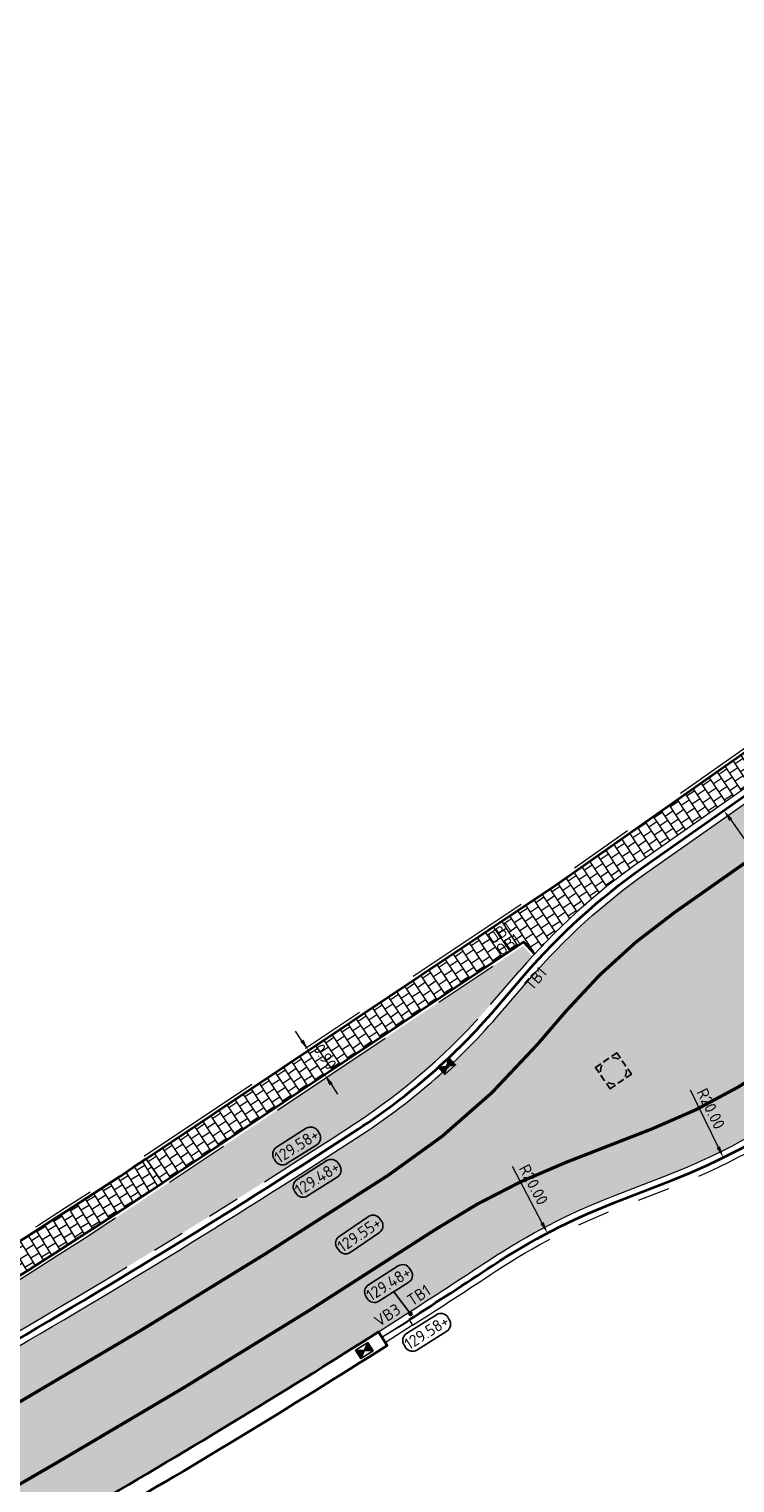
# Model space of a CAD drawing. Header units: metres. Extents: x 191748 to 192615, y 309710 to 310028.
# Tile 62 of 76: x 192209 to 192231, y 309829 to 309874. Entities that reach past the tile are written whole.
import ezdxf
from ezdxf.enums import TextEntityAlignment as Align

# ---------------------------------------------------------------- set-up
doc = ezdxf.new("R2010")
doc.units = ezdxf.units.M
for name, pattern in [('VH-OPSLUITBAND-SO', [10, 4, -2, 2, -2]), ('VH-OPSLUITBAND_100X200', [16, 8, -2, 4, -2]), ('VH-TROTTOIRBAND_180-200', [20, 10, -2, 2, -2, 2, -2]), ('VW-1-1_STREEP', [2, 1, -1]), ('VW-11_STREEP', [2, 1, -1])]:
    doc.linetypes.add(name, pattern=pattern)
for name, color, linetype, lineweight in [('N-WE-GR-GRAS-A', 62, 'Continuous', 9), ('N-WE-RI-HWA_KOLK_NORMALE STRAATKOLK-S-200', 84, 'Continuous', 25), ('N-WE-RI-OVERIG_RIOOLPUT-OPHOOGTEBRENGEN-S-200', 7, 'Continuous', 25), ('N-WE-VH-GOOT-G', 170, 'Continuous', 35), ('N-WE-VH-KANTLAAG 2 STREKS-G', 170, 'Continuous', 18), ('N-WE-VH-KANTOPSLUITING_OPSLUITBAND_80X200 VOORKANT-G', 1, 'Continuous', 35), ('N-WE-VH-KANTOPSLUITING_OPSLUITBAND_80X200-G', 5, 'VH-OPSLUITBAND-SO', 18), ('N-WE-VH-KANTOPSLUITING_TEKST-T', 7, 'VH-OPSLUITBAND_100X200', 35), ('N-WE-VH-KANTOPSLUITING_TROTTOIRBAND_RWS VOORKANT-G', 2, 'Continuous', 35), ('N-WE-VH-KANTOPSLUITING_TROTTOIRBAND_RWS-G', 6, 'VH-TROTTOIRBAND_180-200', 18), ('N-WE-VH-KANTOPSLUITING_TROTTOIRBAND_RWS_EINDVERLOOPBAND-S', 6, 'Continuous', 25), ('N-WE-VH-TEGEL-A', 252, 'Continuous', 9), ('N-WE-VH-VERHARDING_ASFALT-A', 253, 'Continuous', 9), ('X-XX-AL-HOOGTELABEL-S', 7, 'Continuous', 25), ('X-XX-AL-MAATVOERING-M', 6, 'Continuous', 18)]:
    doc.layers.add(name, color=color, linetype=linetype, lineweight=lineweight)
doc.layers.add('N-WE-VH-GESLOTENVERHARDING_ASFALT_COATING_ROOD-A', color=7, linetype='Continuous', lineweight=9, true_color=0xf2beba)
doc.layers.add('N-WE-VW-MARKERING_LANGS_STREEP_11-G', color=7, linetype='VW-11_STREEP', lineweight=13, true_color=0xf7f7f7)
doc.styles.add('NLCS-ISO', font='NLCS-ISO.ttf')
doc.styles.add('NLCS-ISO-M200-T18', font='NLCS-ISO.ttf', dxfattribs={"height": 0.36})
doc.dimstyles.new('NLCS-M200-T18-PIJL_L2_H2', dxfattribs={"dimscale": 0.2, "dimtxt": 2.5, "dimasz": 1.8, "dimexe": 2, "dimexo": 2, "dimgap": 0.7, "dimtad": 1, "dimzin": 0, "dimdsep": 46, "dimtxsty": 'NLCS-ISO-M200-T18', "dimcen": 0, "dimdle": 2, "dimclrd": 256, "dimclre": 256, "dimclrt": 7, "dimazin": 0, "dimtfac": 1, "dimtdec": 3, "dimtofl": 0, "dimtmove": 0, "dimatfit": 3, "dimfxl": 2, "dimfxlon": 1, "dimtfillclr": 256, "dimtolj": 1, "dimtzin": 0, "dimlwd": -1, "dimlwe": -1, "dimarcsym": 0})

# ---------------------------------------------------------------- blocks, each defined once
blk = doc.blocks.new('SAL-HOOGTE-WEGPEIL-200-SO')
for p, q in [((-0.8000000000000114, -0.04250000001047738), (-0.8000000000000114, 0.04250000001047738)), ((-0.5450000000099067, 0.3024999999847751), (0.5450000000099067, 0.3024999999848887)), ((0.8000000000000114, 0.04749999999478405), (0.8000000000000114, -0.04250000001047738)), ((0.5449999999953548, -0.297500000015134), (-0.5449999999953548, -0.297500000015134))]:
    blk.add_line(p, q)
for centre, radius, start, end in [((-0.5450000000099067, 0.04749999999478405), 0.2549999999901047, 90.00000000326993, 180.0000000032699), ((0.5450000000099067, 0.04749999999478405), 0.2549999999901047, 359.9999999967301, 89.99999999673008), ((-0.5449999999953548, -0.04250000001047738), 0.2550000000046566, 180, 270), ((0.5449999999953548, -0.04250000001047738), 0.2550000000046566, 270, 0)]:
    blk.add_arc(centre, radius, start, end)
at = {"style": 'NLCS-ISO'}
blk.add_attdef('HOOGTE', text='', height=0.36, dxfattribs=at).set_placement((0, 0.002499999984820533), align=Align.MIDDLE_CENTER)
blk = doc.blocks.new('TEKST OB')
at = {"layer": 'N-WE-VH-KANTOPSLUITING_TEKST-T', "style": 'NLCS-ISO'}
blk.add_attdef('TEKST_OPSLUITBANDEN', text='', height=0.36, rotation=0.340705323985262, dxfattribs=at).set_placement((0, 0), align=Align.BOTTOM_CENTER)
blk = doc.blocks.new('TEKST TB')
at = {"layer": 'N-WE-VH-KANTOPSLUITING_TEKST-T', "style": 'NLCS-ISO'}
blk.add_attdef('TEKST_TROTTOIRBANDEN', text='', height=0.36, rotation=0.340705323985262, dxfattribs=at).set_placement((0, 0), align=Align.BOTTOM_CENTER)
blk = doc.blocks.new('TEKST VB')
at = {"layer": 'N-WE-VH-KANTOPSLUITING_TEKST-T', "style": 'NLCS-ISO'}
blk.add_attdef('TEKST_VERLOOPBANDEN', text='', height=0.36, rotation=0.340705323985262, dxfattribs=at).set_placement((0, 0), align=Align.BOTTOM_CENTER)
blk = doc.blocks.new('SVH-TROTTOIRBAND EINDVERLOOPBAND_180 200X250_200X120_RECHTS_L1000_HD-MM')
at = {"linetype": 'Continuous', "lineweight": 0}
for p in [(0, 20), (900, 0)]:
    blk.add_line(p, (100, 20), dxfattribs=at)
blk.add_lwpolyline([(1000, 0), (0, 0), (0, 200), (1000, 200)], close=True, dxfattribs=at)
blk = doc.blocks.new('SRI-KOLK_STRAAT-SO')
h = blk.add_hatch(color=256)
h.dxf.hatch_style = 1
h.paths.add_polyline_path([(-1.125, 1.5), (-1.125, -1.110223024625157e-16), (1.110223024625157e-16, 0.7499999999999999)])
h.paths.add_polyline_path([(1.125, 1.5), (1.110223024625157e-16, 0.7499999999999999), (1.125, -1.110223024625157e-16)])
for p, q in [((-1.125, 0), (1.125, 1.5)), ((1.125, 0), (-1.125, 1.5))]:
    blk.add_line(p, q)
blk.add_lwpolyline([(-1.125, 0), (1.125, 0), (1.125, 1.5), (-1.125, 1.5)], close=True)
blk = doc.blocks.new('SRI-PUT_OPHOOGTEBRENGEN-SO')
for p, q in [((-2, -0.4999999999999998), (-2, 0.5)), ((-0.5, 2), (0.5, 2)), ((2, -0.4999999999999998), (2, 0.5000000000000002)), ((-0.5, -2), (0.5, -2))]:
    blk.add_line(p, q)
for points in [[(-1, 2), (-2, 2), (-2, 0.9999999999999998)], [(1, 2), (2, 2), (2, 0.9999999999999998)], [(-1, -2), (-2, -2), (-2, -0.9999999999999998)], [(1, -2), (2, -2), (2, -0.9999999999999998)]]:
    blk.add_lwpolyline(points)
for start, end in [(165.5224878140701, 194.4775121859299), (120, 150), (75.52248781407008, 104.4775121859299), (30, 59.99999999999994), (345.5224878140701, 14.47751218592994), (209.9999999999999, 239.9999999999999), (255.52248781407, 284.4775121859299), (300.0000000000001, 330.0000000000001)]:
    blk.add_arc((0, 0), 2, start, end)
blk = doc.blocks.new('*D150')
at = {"layer": 'defpoints', "color": 0, "transparency": 16777216}
for p in [(192217.6511489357, 309842.1335427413), (192218.1510616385, 309841.3851529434), (192218.1829912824, 309841.406481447)]:
    blk.add_point(p, dxfattribs=at)
at = {"layer": 'X-XX-AL-MAATVOERING-M', "transparency": 16777216}
for p, q in [((192217.4831134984, 309842.4542271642), (192217.2831484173, 309842.7535830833)), ((192217.6830785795, 309842.154871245), (192218.0156962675, 309842.3770546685)), ((192218.1829912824, 309841.406481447), (192218.5156089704, 309841.6286648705)), ((192218.3829563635, 309841.1071255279), (192218.5829214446, 309840.8077696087))]:
    blk.add_line(p, q, dxfattribs=at)
for points in [[(192217.5330061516, 309842.4875546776), (192217.4332208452, 309842.4208996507), (192217.6830785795, 309842.154871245)], [(192218.4328490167, 309841.1404530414), (192218.3330637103, 309841.0737980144), (192218.1829912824, 309841.406481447)]]:
    blk.add_solid(points, dxfattribs=at)
at = {"layer": 'X-XX-AL-MAATVOERING-M', "color": 7, "transparency": 16777216, "insert": (192218.1991290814, 309841.9584230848), "char_height": 0.36, "attachment_point": 5, "rotation": 303.74230497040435, "style": 'NLCS-ISO-M200-T18'}
blk.add_mtext('\\A1;0.90', dxfattribs=at)
blk = doc.blocks.new('*D168')
at = {"layer": 'defpoints', "color": 0, "transparency": 16777216}
for p in [(192228.4265712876, 309860.3247079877), (192235.7797148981, 309853.547446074)]:
    blk.add_point(p, dxfattribs=at)
at = {"layer": 'X-XX-AL-MAATVOERING-M', "transparency": 16777216}
blk.add_line((192233.8251030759, 309855.3489770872), (192235.5150017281, 309853.7914275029), dxfattribs=at)
blk.add_solid([(192235.5556652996, 309853.8355463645), (192235.4743381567, 309853.7473086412), (192235.7797148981, 309853.547446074)], dxfattribs=at)
at = {"layer": 'X-XX-AL-MAATVOERING-M', "color": 7, "transparency": 16777216, "insert": (192234.608167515, 309855.0624285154), "char_height": 0.36, "attachment_point": 5, "rotation": 317.333785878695, "style": 'NLCS-ISO-M200-T18'}
blk.add_mtext('\\A1;R10.00', dxfattribs=at)
blk = doc.blocks.new('*D169')
at = {"layer": 'defpoints', "color": 0, "transparency": 16777216}
for p in [(192225.0636359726, 309836.5115486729), (192234.3842292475, 309818.816166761)]:
    blk.add_point(p, dxfattribs=at)
at = {"layer": 'X-XX-AL-MAATVOERING-M', "transparency": 16777216}
blk.add_line((192223.9768547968, 309838.5748302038), (192224.8958652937, 309836.8300655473), dxfattribs=at)
blk.add_solid([(192224.9489514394, 309836.8580273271), (192224.8427791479, 309836.8021037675), (192225.0636359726, 309836.5115486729)], dxfattribs=at)
at = {"layer": 'X-XX-AL-MAATVOERING-M', "color": 7, "transparency": 16777216, "insert": (192224.6356008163, 309838.0108358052), "char_height": 0.36, "attachment_point": 5, "rotation": 297.7768804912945, "style": 'NLCS-ISO-M200-T18'}
blk.add_mtext('\\A1;R20.00', dxfattribs=at)
blk = doc.blocks.new('*D170')
at = {"layer": 'defpoints', "color": 0, "transparency": 16777216}
for p in [(192221.6628963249, 309856.7876672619), (192230.4977066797, 309838.8448100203)]:
    blk.add_point(p, dxfattribs=at)
at = {"layer": 'X-XX-AL-MAATVOERING-M', "transparency": 16777216}
blk.add_line((192229.4675677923, 309840.9369471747), (192230.3386800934, 309839.1677814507), dxfattribs=at)
blk.add_solid([(192230.392508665, 309839.1942858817), (192230.2848515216, 309839.1412770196), (192230.4977066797, 309838.8448100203)], dxfattribs=at)
at = {"layer": 'X-XX-AL-MAATVOERING-M', "color": 7, "transparency": 16777216, "insert": (192230.1106963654, 309840.3552069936), "char_height": 0.36, "attachment_point": 5, "rotation": 296.2149858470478, "style": 'NLCS-ISO-M200-T18'}
blk.add_mtext('\\A1;R20.00', dxfattribs=at)
blk = doc.blocks.new('*D174')
at = {"layer": 'defpoints', "color": 0, "transparency": 16777216}
for p in [(192231.0463116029, 309849.940294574), (192236.2259120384, 309842.5801492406), (192235.6955183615, 309842.2068920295)]:
    blk.add_point(p, dxfattribs=at)
at = {"layer": 'X-XX-AL-MAATVOERING-M', "transparency": 16777216}
for p, q in [((192230.7191940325, 309849.7100901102), (192230.1888003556, 309849.3368328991)), ((192230.7231019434, 309849.2726315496), (192235.4883343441, 309842.5012978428)), ((192235.898794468, 309842.3499447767), (192235.3684007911, 309841.9766875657))]:
    blk.add_line(p, q, dxfattribs=at)
for points in [[(192230.7721695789, 309849.3071622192), (192230.6740343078, 309849.2381008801), (192230.515917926, 309849.567037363)], [(192235.5374019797, 309842.5358285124), (192235.4392667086, 309842.4667671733), (192235.6955183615, 309842.2068920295)]]:
    blk.add_solid(points, dxfattribs=at)
at = {"layer": 'X-XX-AL-MAATVOERING-M', "color": 7, "transparency": 16777216, "insert": (192233.3674122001, 309846.0711282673), "char_height": 0.36, "attachment_point": 5, "rotation": 305.1354368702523, "style": 'NLCS-ISO-M200-T18'}
blk.add_mtext('\\A1;9.00', dxfattribs=at)

msp = doc.modelspace()

# ---------------------------------------------------------------- hatches: boundary and pattern name
at = {"layer": 'N-WE-GR-GRAS-A'}
h = msp.add_hatch(dxfattribs=at)
h.set_pattern_fill('AGR-GRAS_01', color=256, scale=0.04, pattern_type=2)
h.set_pattern_definition([(0, (192199.7595312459, 309829.7319850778), (1, 1), [0.12, -0.8]), (45, (192200.1595312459, 309829.9319850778), (-0.1131370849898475, 1.866761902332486), [0.12, -0.8]), (29.99999999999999, (192199.8395312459, 309829.8519850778), (0.2274613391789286, 1.286025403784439), [0.12, -0.8]), (15, (192200.0795312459, 309830.2119850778), (0.3856270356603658, 0.7244941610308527), [0.12, -0.8]), (135, (192199.9195312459, 309831.7319850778), (-0.02828427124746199, -0.6505382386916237), [0.12, -0.8]), (150, (192200.9595312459, 309830.1319850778), (0.2156921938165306, -0.5864101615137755), [0.12, -0.8]), (165, (192199.9995312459, 309829.7719850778), (0.1434520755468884, -0.7010146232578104), [0.12, -0.8]), (85, (192200.1595312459, 309830.1319850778), (-0.872677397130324, 1.040016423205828), [0.12, -0.8]), (99.99999999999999, (192199.7595312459, 309829.7319850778), (-1.112117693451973, 0.7787131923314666), [0.12, -0.7999999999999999])])
edge = h.paths.add_edge_path()
edge.add_arc((192208.2896435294, 309856.4733086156), 19.80000000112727, 303.1284289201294, 319.3354496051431)
edge.add_line((192223.3086890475, 309843.5710502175), (192224.2077027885, 309844.6175591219))
edge.add_arc((192239.5301635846, 309831.4546488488), 20.20000028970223, 137.6671606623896, 139.335449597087, ccw=False)
edge.add_line((192224.5974096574, 309845.0580628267), (192224.3119519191, 309845.3802732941))
edge.add_line((192224.3119519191, 309845.3802732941), (192213.2306585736, 309837.9781423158))
edge.add_arc((192102.4821313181, 310003.7732250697), 199.3821600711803, 299.2022673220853, 303.7423049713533, ccw=False)
edge.add_line((192199.7595312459, 309829.7319850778), (192200.3981371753, 309828.656227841))
edge.add_line((192200.3981371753, 309828.656227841), (192207.771857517, 309832.9203918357))
edge.add_arc((192084.1208558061, 310046.7414146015), 247.0000000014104, 300.0404543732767, 303.1284289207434)
at = {"layer": 'N-WE-VH-GESLOTENVERHARDING_ASFALT_COATING_ROOD-A'}
h = msp.add_hatch(color=256, dxfattribs=at)
h.dxf.hatch_style = 1
edge = h.paths.add_edge_path()
edge.add_line((192051.0774653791, 309808.4195765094), (192057.0811257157, 309758.80851348))
edge.add_line((192057.0811257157, 309758.80851348), (192058.565283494, 309759.0298562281))
edge.add_line((192058.565283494, 309759.0298562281), (192052.5561329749, 309808.6862872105))
edge.add_arc((192068.7381378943, 309810.6445452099), 16.30006311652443, 172.7372160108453, 186.9000706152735, ccw=False)
edge.add_arc((192042.9464646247, 309813.9315084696), 9.700216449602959, 352.7372160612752, 353.558672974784)
edge.add_arc((192068.7432477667, 309810.638999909), 16.30746508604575, 122.85393825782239, 172.2315393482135, ccw=False)
edge.add_arc((192069.4176080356, 309809.2144069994), 17.87123448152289, 94.68040749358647, 122.19239038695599, ccw=False)
edge.add_arc((192068.8067794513, 309807.0628131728), 19.9812120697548, 86.85571442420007, 92.43069995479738, ccw=False)
edge.add_arc((192068.7245158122, 309810.7565854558), 16.30000000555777, 69.28399104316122, 85.85476106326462, ccw=False)
edge.add_line((192074.490415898, 309826.0027127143), (192099.6408618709, 309816.4911196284))
edge.add_arc((192146.0156778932, 309939.1148793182), 131.1000000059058, 249.283991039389, 267.28769582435)
edge.add_line((192139.8119000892, 309808.1617459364), (192141.2483762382, 309808.1163962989))
edge.add_arc((192142.7684526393, 309904.2043735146), 96.09999998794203, 269.0936774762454, 300.0344611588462)
edge.add_line((192190.8685005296, 309821.0082474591), (192194.5697765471, 309823.0909068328))
edge.add_line((192194.5697765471, 309823.0909068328), (192208.7230190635, 309831.2756147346))
edge.add_arc((192084.1208555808, 310046.7414149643), 248.9000004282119, 300.0404543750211, 303.1284289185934)
edge.add_arc((192208.2896435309, 309856.4733086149), 21.6999999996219, 303.1284289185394, 319.3354496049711)
edge.add_line((192224.7499105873, 309842.332954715), (192225.6489243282, 309843.3794636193))
edge.add_arc((192239.5301633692, 309831.4546490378), 18.30000000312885, 125.1354368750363, 139.3354496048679, ccw=False)
edge.add_line((192228.9983091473, 309846.420277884), (192235.1600518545, 309850.7565190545))
edge.add_line((192235.1600518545, 309850.7565190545), (192236.4865745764, 309851.7701852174))
edge.add_arc((192229.1268201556, 309861.0166983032), 11.81795199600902, 308.5180067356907, 324.8070539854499)
edge.add_line((192238.7846379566, 309854.205637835), (192239.3306963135, 309854.9545798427))
edge.add_arc((192239.7560225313, 309855.1015410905), 0.4499999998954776, 142.4942655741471, 199.0613597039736, ccw=False)
edge.add_arc((192266.6089706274, 309834.4922791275), 34.30000000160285, 127.17003413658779, 142.4942657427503, ccw=False)
edge.add_line((192245.8855127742, 309861.8240974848), (192247.0046765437, 309862.637645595))
edge.add_line((192247.0046765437, 309862.637645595), (192247.8553785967, 309863.2301912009))
edge.add_line((192247.8553785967, 309863.2301912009), (192254.0557285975, 309867.5489654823))
edge.add_line((192254.0557285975, 309867.5489654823), (192254.1700393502, 309867.3848525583))
edge.add_line((192254.1700393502, 309867.3848525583), (192255.7091075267, 309868.45687076))
edge.add_line((192255.7091075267, 309868.45687076), (192254.566, 309870.098))
edge.add_line((192254.566, 309870.098), (192247.4733388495, 309865.1572808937))
edge.add_line((192247.4733388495, 309865.1572808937), (192247.5874540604, 309864.9934487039))
edge.add_line((192247.5874540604, 309864.9934487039), (192246.0901905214, 309863.9505489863))
edge.add_arc((192266.6089706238, 309834.4922791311), 35.89999999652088, 124.8586456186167, 145.9195530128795)
edge.add_arc((192228.4265712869, 309860.3247079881), 10.20000000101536, 305.13543687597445, 325.91955301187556, ccw=False)
edge.add_line((192234.2967851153, 309851.9832099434), (192228.1350424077, 309847.6469687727))
edge.add_arc((192239.5301633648, 309831.4546490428), 19.79999999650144, 125.1354368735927, 139.3354496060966)
edge.add_line((192224.51111785, 309844.3569074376), (192223.6121041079, 309843.3103985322))
edge.add_arc((192208.2896435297, 309856.473308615), 20.20000000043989, 303.128428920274, 319.33544960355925, ccw=False)
edge.add_arc((192084.1208557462, 310046.741414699), 247.4000001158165, 300.0404543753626, 303.12842892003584, ccw=False)
edge.add_line((192207.9721020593, 309832.5741229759), (192193.8265035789, 309824.3938355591))
edge.add_line((192193.8265035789, 309824.3938355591), (192190.1252659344, 309822.3111977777))
edge.add_arc((192142.768452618, 309904.2043735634), 94.6000000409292, 295.4844754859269, 300.0397409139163, ccw=False)
edge.add_line((192183.4716656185, 309818.8087737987), (192183.0189620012, 309818.594464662))
edge.add_arc((192142.7684526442, 309904.204373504), 94.59999997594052, 287.2480245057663, 295.1811174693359, ccw=False)
edge.add_line((192170.8181706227, 309813.8585196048), (192159.1426590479, 309811.0322459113))
edge.add_arc((192142.7684526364, 309904.2043735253), 94.59999999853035, 269.0985400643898, 279.96746087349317, ccw=False)
edge.add_arc((192141.9846298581, 309854.2105175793), 44.60000006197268, 267.27836996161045, 269.0949207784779, ccw=False)
edge.add_arc((192146.0156777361, 309939.1148793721), 129.6000000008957, 249.28399111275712, 267.2806065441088, ccw=False)
edge.add_line((192100.1714661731, 309817.8941374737), (192075.0210202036, 309827.4057305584))
edge.add_arc((192068.7245158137, 309810.7565854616), 17.7999999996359, 69.28399102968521, 123.0926038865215)
edge.add_arc((192054.5286765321, 309832.5391047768), 8.200000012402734, 292.5779463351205, 303.0926038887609, ccw=False)
edge.add_arc((192068.7245154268, 309810.756585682), 17.99999958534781, 127.8612765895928, 168.1940758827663)
edge.add_arc((192042.9203814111, 309813.9419657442), 8.200000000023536, -7.0372807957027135, 3.4774068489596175, ccw=False)
edge.add_arc((192068.7245158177, 309810.7565854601), 17.80000000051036, 172.9627625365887, 187.543856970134)
edge.add_line((192051.0785808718, 309808.4197115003), (192051.0774653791, 309808.4195765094))
h = msp.add_hatch(color=256, dxfattribs=at)
h.dxf.hatch_style = 1
edge = h.paths.add_edge_path()
edge.add_arc((192244.0243701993, 309849.036280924), 0.4499999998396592, 230.4225353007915, 287.348414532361)
edge.add_arc((192233.6897319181, 309881.2700922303), 34.30000000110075, 287.7710036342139, 307.1700341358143)
edge.add_arc((192233.689733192, 309881.2700932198), 34.30000001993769, 307.1700314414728, 315.9919136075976)
edge.add_arc((192266.8487255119, 309849.2436790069), 11.80000000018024, 120.7354877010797, 136.0055259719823, ccw=False)
edge.add_line((192260.818035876, 309859.3862024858), (192261.6775717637, 309859.8972778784))
edge.add_line((192261.6775717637, 309859.8972778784), (192261.5753566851, 309860.0691850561))
edge.add_line((192261.5753566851, 309860.0691850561), (192270.857, 309865.588))
edge.add_line((192270.857, 309865.588), (192271.6236130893, 309864.2986961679))
edge.add_line((192271.6236130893, 309864.2986961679), (192262.9461587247, 309859.139128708))
edge.add_arc((192268.0569126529, 309850.5437698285), 9.99999999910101, 120.7354877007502, 138.2013745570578)
edge.add_arc((192233.6897319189, 309881.2700922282), 36.09999999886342, 289.36379946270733, 318.2013745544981, ccw=False)
edge.add_line((192245.6592327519, 309847.2121849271), (192245.5955394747, 309847.401771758))
edge.add_line((192245.5955394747, 309847.401771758), (192244.6476053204, 309847.083305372))
edge.add_arc((192233.6839772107, 309881.2912425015), 35.92191676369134, 284.36949514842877, 287.7706307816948, ccw=False)
edge.add_arc((192245.1302455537, 309836.6122301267), 10.19999999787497, 104.3694951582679, 123.9399972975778)
edge.add_arc((192258.1392042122, 309817.2820200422), 33.50000058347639, 123.9399973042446, 125.1354368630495)
edge.add_line((192238.8595800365, 309844.6781170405), (192233.0580172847, 309840.5953475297))
edge.add_arc((192221.6628963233, 309856.7876672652), 19.80000000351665, 291.26296266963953, 305.13543687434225, ccw=False)
edge.add_line((192228.8433443, 309838.3355354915), (192227.0587217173, 309837.6410688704))
edge.add_arc((192234.3842292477, 309818.8161667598), 20.20000000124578, 111.2629626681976, 123.3955080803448)
edge.add_line((192223.2658404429, 309835.6809653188), (192220.6846251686, 309834.0017217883))
edge.add_line((192220.6846251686, 309834.0017217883), (192219.8426701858, 309833.4635931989))
edge.add_arc((192084.1208556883, 310046.7414148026), 252.8000002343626, 300.0404543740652, 302.4711089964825, ccw=False)
edge.add_line((192210.6754033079, 309827.8994933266), (192196.5308240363, 309819.7197953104))
edge.add_line((192196.5308240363, 309819.7197953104), (192192.8295869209, 309817.6371578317))
edge.add_arc((192142.7684716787, 309904.204339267), 99.99996080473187, 298.6623529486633, 300.0404547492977, ccw=False)
edge.add_line((192190.7331580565, 309816.4582224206), (192190.6371805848, 309816.633802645))
edge.add_arc((192142.7686785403, 309904.2026409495), 99.79827117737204, 269.1016171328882, 298.6627164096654, ccw=False)
edge.add_arc((192141.984624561, 309854.2105173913), 49.79999962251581, 267.28177641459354, 269.1017624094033, ccw=False)
edge.add_arc((192146.0156778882, 309939.1148792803), 134.7999999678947, 262.0982203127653, 267.28177642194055, ccw=False)
edge.add_line((192127.4840057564, 309805.5947792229), (192126.5002487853, 309805.7350156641))
edge.add_line((192126.5002487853, 309805.7350156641), (192113.7508740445, 309808.2331677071))
edge.add_arc((192146.0156775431, 309939.1148779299), 134.7999985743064, 255.7287576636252, 256.15163443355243, ccw=False)
edge.add_arc((192146.0156779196, 309939.1148793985), 134.8000000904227, 249.2839910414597, 255.72875766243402, ccw=False)
edge.add_line((192098.3320379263, 309813.0303422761), (192078.8062263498, 309820.4147669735))
edge.add_line((192078.8062263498, 309820.4147669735), (192078.2031537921, 309820.6428416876))
edge.add_arc((192072.6848690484, 309806.0514560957), 15.60000000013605, 69.28399103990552, 186.6211746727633)
edge.add_line((192057.1889176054, 309804.2527096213), (192058.1706189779, 309795.7954884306))
edge.add_line((192058.1706189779, 309795.7954884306), (192059.8562187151, 309781.2742804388))
edge.add_arc((192556.7199951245, 309838.9494718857), 500.2000000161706, 186.6211746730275, 188.2193609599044)
edge.add_line((192061.6580603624, 309767.43918755), (192062.8420816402, 309759.6676848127))
edge.add_line((192062.8420816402, 309759.6676848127), (192061.298320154, 309759.4374529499))
edge.add_line((192061.298320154, 309759.4374529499), (192060.1734683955, 309767.2247424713))
edge.add_arc((192556.7199952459, 309838.9494719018), 501.7000001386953, 186.6211746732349, 188.2193609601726, ccw=False)
edge.add_line((192058.3662233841, 309781.1013240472), (192056.6806236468, 309795.6225320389))
edge.add_line((192056.6806236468, 309795.6225320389), (192055.6989222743, 309804.0797532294))
edge.add_arc((192072.6848690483, 309806.0514560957), 17.10000000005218, 69.28399104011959, 186.6211746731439, ccw=False)
edge.add_line((192078.7337580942, 309822.0458595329), (192079.3368306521, 309821.8177848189))
edge.add_line((192079.3368306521, 309821.8177848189), (192080.1912720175, 309821.4946454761))
edge.add_line((192080.1912720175, 309821.4946454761), (192098.8626422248, 309814.4333601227))
edge.add_arc((192146.015677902, 309939.1148793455), 133.3000000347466, 249.2839910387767, 256.1356227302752)
edge.add_arc((192146.0156779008, 309939.1148793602), 133.3000000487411, 256.1356227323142, 261.6913552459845)
edge.add_arc((192146.0156778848, 309939.1148792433), 133.2999999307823, 261.6913552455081, 267.2817764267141)
edge.add_arc((192141.9846245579, 309854.2105172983), 48.29999952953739, 267.2817764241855, 269.1017624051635)
edge.add_arc((192142.7684526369, 309904.2043734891), 98.299999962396, 269.1017624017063, 300.0462624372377)
edge.add_line((192191.9871735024, 309819.113789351), (192195.6884480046, 309821.1964478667))
edge.add_line((192195.6884480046, 309821.1964478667), (192209.8243640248, 309829.3711359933))
edge.add_arc((192084.1208557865, 310046.7414146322), 251.1000000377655, 300.0404543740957, 303.1985352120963)
edge.add_arc((192233.4902673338, 309818.468291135), 21.69999999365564, 111.2629626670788, 123.19853521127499, ccw=False)
edge.add_line((192225.6207864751, 309838.6910820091), (192228.2993709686, 309839.7334242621))
edge.add_arc((192221.6628963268, 309856.7876672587), 18.29999999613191, 291.2629626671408, 305.1354368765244)
edge.add_line((192232.1947505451, 309841.8220384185), (192237.9963133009, 309845.904807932))
edge.add_arc((192258.1392035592, 309817.2820209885), 34.99999943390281, 123.93999727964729, 125.1354368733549, ccw=False)
edge.add_line((192238.5978501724, 309846.3188160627), (192239.7848766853, 309847.0833405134))
edge.add_arc((192246.077788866, 309836.8657450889), 11.99999999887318, 105.5881973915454, 121.62848938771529, ccw=False)
edge.add_line((192242.8531319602, 309848.4243603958), (192243.7376658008, 309848.6894371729))
at = {"layer": 'N-WE-VH-TEGEL-A'}
h = msp.add_hatch(dxfattribs=at)
h.set_pattern_fill('AVH-TEGEL_300X300_HALFST', color=256, pattern_type=2)
h.set_pattern_definition([(33.74230497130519, (192213.2306585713, 309837.9781423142), (0.1661444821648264, 0.2913692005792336), [0.3, -0.3]), (123.7423049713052, (192213.2306585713, 309837.9781423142), (-0.2494632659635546, -0.1666375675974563), [])])
edge = h.paths.add_edge_path()
edge.add_line((192234.0665806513, 309852.3103275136), (192233.5486206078, 309853.046342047))
edge.add_line((192233.5486206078, 309853.046342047), (192225.3382197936, 309847.268386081))
edge.add_line((192225.3382197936, 309847.268386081), (192212.6752000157, 309838.8096865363))
edge.add_line((192212.6752000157, 309838.8096865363), (192213.1751127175, 309838.0612967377))
edge.add_line((192213.1751127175, 309838.0612967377), (192224.3289506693, 309845.5118863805))
edge.add_line((192224.3289506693, 309845.5118863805), (192224.665307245, 309845.1322238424))
edge.add_arc((192239.5301633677, 309831.454649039), 20.20000000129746, 125.13543687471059, 137.3819629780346, ccw=False)
edge.add_line((192227.9048379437, 309847.9740863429), (192234.0665806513, 309852.3103275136))
h = msp.add_hatch(dxfattribs=at)
h.set_pattern_fill('AVH-TEGEL_300X300_HALFST', color=256, pattern_type=2)
h.set_pattern_definition([(31.46852352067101, (192199.2488922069, 309830.592176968), (0.1775736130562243, 0.2845480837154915), [0.3, -0.3]), (121.468523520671, (192199.2488922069, 309830.592176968), (-0.255878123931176, -0.1566090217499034), [])])
edge = h.paths.add_edge_path()
edge.add_line((192213.1751127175, 309838.0612967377), (192212.6752000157, 309838.8096865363))
edge.add_arc((192102.4821313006, 310003.7732250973), 198.3821601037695, 299.1947420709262, 303.7423049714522, ccw=False)
edge.add_line((192199.2488922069, 309830.5921769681), (192199.7084674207, 309829.8180041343))
edge.add_arc((192102.4821312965, 310003.7732251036), 199.2821601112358, 299.2015181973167, 303.7423049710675)
at = {"layer": 'N-WE-VH-VERHARDING_ASFALT-A'}
h = msp.add_hatch(color=256, dxfattribs=at)
h.dxf.hatch_style = 1
edge = h.paths.add_edge_path(flags=16)
edge.add_arc((192256.0629673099, 309862.0428111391), 0.6999999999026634, 319.3246451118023, 470.9462286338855)
edge.add_arc((192266.6089706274, 309834.4922791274), 30.20000000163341, 110.9462286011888, 139.324645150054)
edge.add_arc((192244.2357352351, 309853.719560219), 0.6999999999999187, 139.3246451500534, 290.9462286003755)
edge.add_arc((192233.6897319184, 309881.270092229), 30.19999999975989, 290.9462286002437, 319.3246451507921)
edge = h.paths.add_edge_path()
edge.add_line((192271.399803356, 309869.0901268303), (192268.5030420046, 309873.6475649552))
edge.add_arc((192346.6804465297, 309747.3577371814), 148.528876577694, 121.7588199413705, 123.1146476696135)
edge.add_arc((192272.6832243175, 309876.2750104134), 8.451975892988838, 212.2700144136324, 213.6258421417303)
edge.add_arc((192402.5677959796, 309659.4185545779), 252.520061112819, 122.8351254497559, 123.3940986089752)
edge.add_arc((192235.9522543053, 309912.1609069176), 50.1999999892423, 291.53972970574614, 303.3941118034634, ccw=False)
edge.add_arc((192266.608970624, 309834.4922791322), 33.2999999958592, 111.5397297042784, 139.3593063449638)
edge.add_arc((192214.6305602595, 309879.1072412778), 35.19999994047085, 316.3056181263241, 319.3593063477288, ccw=False)
edge.add_arc((192239.7560225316, 309855.1015410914), 0.4500000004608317, 199.0613597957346, 316.30561808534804, ccw=False)
edge.add_line((192239.3306963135, 309854.9545798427), (192238.7846379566, 309854.205637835))
edge.add_arc((192228.9930839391, 309861.1428901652), 11.99999999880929, 308.6423843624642, 324.68267635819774, ccw=False)
edge.add_arc((192214.6305602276, 309879.1072412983), 34.99999997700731, 305.13543687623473, 308.6423843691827, ccw=False)
edge.add_line((192234.7734507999, 309850.4844539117), (192228.9983091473, 309846.420277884))
edge.add_arc((192239.5301633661, 309831.4546490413), 18.29999999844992, 125.1354368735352, 139.3354496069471)
edge.add_line((192225.6489243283, 309843.3794636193), (192224.7499105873, 309842.3329547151))
edge.add_arc((192208.2896435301, 309856.4733086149), 21.70000000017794, 303.12842892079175, 319.3354496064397, ccw=False)
edge.add_arc((192084.1208557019, 310046.7414147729), 248.9000002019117, 300.0404543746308, 303.12842891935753, ccw=False)
edge.add_line((192208.7230190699, 309831.2756147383), (192194.5784397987, 309823.0959167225))
edge.add_line((192194.5784397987, 309823.0959167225), (192195.6797847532, 309821.1914379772))
edge.add_line((192195.6797847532, 309821.1914379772), (192209.8243640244, 309829.371135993))
edge.add_arc((192084.1208556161, 310046.7414149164), 251.1000003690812, 300.0404543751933, 303.1985352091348)
edge.add_arc((192233.4902673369, 309818.4682911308), 21.699999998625, 111.26296267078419, 123.19853521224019, ccw=False)
edge.add_line((192225.6207864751, 309838.6910820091), (192228.2993709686, 309839.7334242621))
edge.add_arc((192221.6628963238, 309856.7876672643), 18.30000000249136, 291.2629626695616, 305.1354368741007)
edge.add_line((192232.1947505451, 309841.8220384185), (192237.9963132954, 309845.9048079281))
edge.add_arc((192258.1392039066, 309817.2820204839), 35.00000004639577, 121.62848939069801, 125.13543687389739, ccw=False)
edge.add_arc((192246.0777888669, 309836.8657450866), 12.00000000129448, 105.5881973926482, 121.62848938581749, ccw=False)
edge.add_line((192242.8531319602, 309848.4243603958), (192243.7424453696, 309848.6855414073))
edge.add_arc((192244.0243588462, 309849.0362903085), 0.4500000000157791, 113.9652555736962, 231.2095140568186, ccw=False)
edge.add_arc((192258.1392038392, 309817.2820206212), 35.19999989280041, 110.91156740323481, 113.9652556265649, ccw=False)
edge.add_arc((192233.689731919, 309881.2700922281), 33.29999999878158, 290.911567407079, 317.8296715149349)
edge.add_arc((192295.5759538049, 309825.2134642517), 50.19999999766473, 123.98108625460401, 137.8296715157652, ccw=False)
edge.add_line((192267.5182098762, 309866.8404147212), (192268.354620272, 309867.3921081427))
edge.add_line((192268.354620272, 309867.3921081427), (192268.4647401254, 309867.2251542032))
edge.add_arc((192402.5568029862, 309659.4353357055), 247.2999999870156, 122.02950076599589, 122.83518353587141, ccw=False)
at = {"layer": 'X-XX-AL-HOOGTELABEL-S'}
h = msp.add_hatch(color=256, dxfattribs=at)
h.dxf.hatch_style = 1
edge = h.paths.add_edge_path()
edge.add_arc((192220.8355863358, 309834.0154448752), 0.04884589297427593, 0, 360)

# ---------------------------------------------------------------- linework, layer by layer
at = {"layer": 'N-WE-VH-GOOT-G'}
msp.add_lwpolyline([(192200.5785511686, 309822.0605638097), (192210.6754033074, 309827.8994933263, 0.01060612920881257), (192219.8426701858, 309833.4635931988), (192220.1111073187, 309833.0417620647, -0.01060612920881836), (192210.9257089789, 309827.4666572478), (192200.9832934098, 309821.7170371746), (192200.7329877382, 309822.1498732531)], format="xyb", dxfattribs=at)
at = {"layer": 'N-WE-VH-KANTLAAG 2 STREKS-G'}
for points in [[(192100.1714661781, 309817.8941374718, 0.07869198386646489), (192139.8695071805, 309809.6606998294, 0.007941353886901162), (192141.2854499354, 309809.6159984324, 0.04744610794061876), (192159.142659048, 309811.0322459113), (192170.8181706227, 309813.8585196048, 0.02093068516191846), (192178.2740180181, 309816.5201969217, 0.01368787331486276), (192183.018961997, 309818.5944646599), (192183.4716656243, 309818.8087738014, 0.01987871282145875), (192190.1252659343, 309822.3111977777), (192193.8265035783, 309824.3938355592), (192207.9721020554, 309832.5741229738, 0.01347464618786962), (192219.3292980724, 309839.5568660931, 0.07083458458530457), (192223.6121041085, 309843.310398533), (192224.5111178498, 309844.3569074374, -0.06203865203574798), (192228.1350424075, 309847.6469687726), (192234.2967851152, 309851.9832099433, 0.09093724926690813), (192236.8747377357, 309854.6090729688, -0.09215510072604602), (192246.0901905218, 309863.9505489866), (192247.5874540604, 309864.9934487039), (192247.4731433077, 309865.1575616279)], [(192219.8426701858, 309833.4635931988), (192220.6846251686, 309834.0017217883, 0.003045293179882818), (192223.2658404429, 309835.6809653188, -0.05298772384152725), (192227.0587217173, 309837.6410688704), (192228.8433443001, 309838.3355354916, 0.06060412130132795), (192233.0580172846, 309840.5953475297), (192238.8595800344, 309844.678117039, -0.005216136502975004), (192239.4353367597, 309845.074381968, -0.08560236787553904), (192242.59893885, 309846.4931453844, 0.01484084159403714), (192244.6476053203, 309847.083305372), (192245.5955394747, 309847.401771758), (192245.6592327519, 309847.2121849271)]]:
    msp.add_lwpolyline(points, format="xyb", dxfattribs=at)
at = {"layer": 'N-WE-VH-KANTOPSLUITING_OPSLUITBAND_80X200 VOORKANT-G'}
for points in [[(192199.2488922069, 309830.5921769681, 0.01984509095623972), (192212.6752000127, 309838.8096865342), (192225.3382197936, 309847.268386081), (192233.5486206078, 309853.046342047, 0.09093724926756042), (192235.7980106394, 309855.3375362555, -0.09703968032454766), (192245.9422365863, 309865.4232685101), (192246.4561885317, 309864.6929494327)], [(192199.7084674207, 309829.8180041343, 0.01981551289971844), (192213.1751127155, 309838.0612967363), (192224.3289506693, 309845.5118863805), (192224.665307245, 309845.1322238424)]]:
    msp.add_lwpolyline(points, format="xyb", dxfattribs=at)
at = {"layer": 'N-WE-VH-KANTOPSLUITING_OPSLUITBAND_80X200-G', "flags": 128}
for points in [[(192246.5414376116, 309864.7455701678), (192245.9679143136, 309865.560539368), (192245.8866808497, 309865.5064163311, 0.09703968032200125), (192235.715185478, 309855.3935718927, -0.09093724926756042), (192233.4910694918, 309853.1281214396), (192225.2816629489, 309847.3508651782), (192212.61965416, 309838.8928409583, -0.01984839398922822), (192199.1978282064, 309830.6781963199)], [(192199.7595312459, 309829.7319850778, 0.01981224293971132), (192213.2306585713, 309837.9781423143), (192224.3119519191, 309845.3802732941), (192224.5974096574, 309845.0580628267)]]:
    msp.add_lwpolyline(points, format="xyb", dxfattribs=at)
at = {"layer": 'N-WE-VH-KANTOPSLUITING_TROTTOIRBAND_RWS VOORKANT-G'}
for points in [[(192201.2773587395, 309828.9336403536), (192207.8719797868, 309832.7472574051, 0.0134746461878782), (192219.2199945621, 309839.7243556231, 0.07083458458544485), (192223.460396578, 309843.4407243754), (192224.3594103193, 309844.4872332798, -0.06203865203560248), (192228.0199401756, 309847.8105275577), (192234.1816828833, 309852.1467687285, 0.09093724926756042), (192236.7090874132, 309854.7211442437, -0.09215510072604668), (192245.9758797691, 309864.1146619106), (192246.6525786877, 309864.5860078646)], [(192220.7926661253, 309833.8334150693, 0.003045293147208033), (192223.3759235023, 309835.5139871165, -0.05298772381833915), (192227.1312514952, 309837.4546837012), (192228.9158740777, 309838.1491503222, 0.06060412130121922), (192233.1731195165, 309840.4317887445), (192238.9746822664, 309844.5145582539, -0.005216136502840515), (192239.547001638, 309844.908457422, -0.08560236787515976), (192242.6485723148, 309846.2994019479, 0.01486919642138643), (192244.7112985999, 309846.8937185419)]]:
    msp.add_lwpolyline(points, format="xyb", dxfattribs=at)
at = {"layer": 'N-WE-VH-KANTOPSLUITING_TROTTOIRBAND_RWS-G', "ltscale": 0.5}
msp.add_lwpolyline([(192201.1772364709, 309829.1067747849), (192207.7718575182, 309832.9203918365, 0.01347464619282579), (192219.1106910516, 309839.8918451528, 0.07083458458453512), (192223.3086890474, 309843.5710502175), (192224.2077027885, 309844.6175591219, -0.06203865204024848), (192227.9048379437, 309847.9740863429), (192234.0665806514, 309852.3103275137)], format="xyb", dxfattribs=at)
at = {"layer": 'N-WE-VH-KANTOPSLUITING_TROTTOIRBAND_RWS-G', "ltscale": 0.5, "flags": 128}
msp.add_lwpolyline([(192220.9007070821, 309833.6651083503, 0.003045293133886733), (192223.4860065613, 309835.3470089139, -0.05298772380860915), (192227.2037812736, 309837.2682985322), (192228.9884038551, 309837.9627651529, 0.06060412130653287), (192233.2882217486, 309840.2682299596), (192239.0897844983, 309844.3509994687, -0.005216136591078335), (192239.6586665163, 309844.7425328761, -0.08560236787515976), (192242.6982057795, 309846.1056585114, 0.01488846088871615), (192244.7750229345, 309846.7041216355)], format="xyb", dxfattribs=at)
at = {"layer": 'N-WE-VH-TEGEL-A'}
msp.add_lwpolyline([(192212.6752000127, 309838.8096865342), (192213.1751127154, 309838.0612967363)], dxfattribs=at)
at = {"layer": 'N-WE-VW-MARKERING_LANGS_STREEP_11-G', "linetype": 'VW-1-1_STREEP', "ltscale": 5, "flags": 128}
for points in [[(192067.9593564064, 309827.0260471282, 0.1, 0.1, -0.02530176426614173), (192069.6180823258, 309827.020918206, 0.1, 0.1, -0.07712179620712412), (192074.5393479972, 309825.9842071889, 0.1, 0.1, 0), (192081.174571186, 309823.474846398, 0.1, 0.1, 0), (192099.6408618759, 309816.4911196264, 0.1, 0.1, 0.07869198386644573), (192139.7983709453, 309808.1623875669, 0.1, 0.1, 0.007941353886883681), (192141.2619350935, 309808.1161827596, 0.1, 0.1, 0.1004413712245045), (192178.8370026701, 309815.129855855, 0.1, 0.1, 0.03490403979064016), (192190.8772026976, 309821.0132792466, 0.1, 0.1, 0), (192194.5784397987, 309823.0959167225, 0.1, 0.1, 0), (192208.7230190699, 309831.2756147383, 0.1, 0.1, 0.01347464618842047), (192220.1490743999, 309838.3006946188, 0.1, 0.1, 0.07083458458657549), (192224.7499105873, 309842.3329547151, 0.1, 0.1, 0), (192225.6489243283, 309843.3794636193, 0.1, 0.1, -0.06203865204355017), (192228.9983091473, 309846.420277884, 0.1, 0.1, 0), (192234.7734507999, 309850.4844539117, 0.1, 0.1, 0.01530313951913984), (192236.4865745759, 309851.7701852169, 0, 0, 0)], [(192069.2533912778, 309822.8036189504, 0.1, 0.1, -0.1418413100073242), (192078.7337580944, 309822.0458595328, 0.1, 0.1, 0), (192095.3530855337, 309815.7606318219, 0.1, 0.1, 0), (192098.8626422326, 309814.4333601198, 0.1, 0.1, 0.07869198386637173), (192139.6940378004, 309805.9648629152, 0.1, 0.1, 0.007941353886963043), (192141.2274466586, 309805.9164531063, 0.1, 0.1, 0.01917379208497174), (192148.761875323, 309806.0872553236, 0.1, 0.1, 0.1163447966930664), (192191.9785476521, 309819.1088005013, 0.1, 0.1, 0), (192195.6797847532, 309821.1914379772, 0.1, 0.1, 0), (192209.8243640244, 309829.371135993, 0.1, 0.1, 0.01378059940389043), (192221.6086096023, 309836.6263804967, 0.1, 0.1, -0.0521258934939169), (192225.6207864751, 309838.6910820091, 0.1, 0.1, 0), (192228.2993709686, 309839.7334242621, 0.1, 0.1, 0.06060412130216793), (192232.1947505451, 309841.8220384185, 0.1, 0.1, 0), (192237.9963132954, 309845.9048079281, 0.1, 0.1, -0.01530313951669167), (192239.7848766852, 309847.0833405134, 0, 0, 0)]]:
    msp.add_lwpolyline(points, format="xyseb", dxfattribs=at)
at = {"layer": 'X-XX-AL-HOOGTELABEL-S'}
msp.add_lwpolyline([(192220.8355863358, 309834.0154448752), (192220.3189319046, 309834.7009634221)], dxfattribs=at)
msp.add_circle((192220.8355863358, 309834.0154448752), 0.04884589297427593, dxfattribs=at)

# ---------------------------------------------------------------- block references
at = {"layer": 'N-WE-RI-HWA_KOLK_NORMALE STRAATKOLK-S-200', "xscale": 0.2, "yscale": 0.2, "zscale": 0.2}
for p, rotation in [((192221.8577913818, 309841.7813128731), 222.7226645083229), ((192219.3279893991, 309833.0143905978), 212.4711089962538)]:
    msp.add_blockref('SRI-KOLK_STRAAT-SO', p, dxfattribs=dict(at, rotation=rotation))
at = {"layer": 'N-WE-RI-OVERIG_RIOOLPUT-OPHOOGTEBRENGEN-S-200', "xscale": 0.2000000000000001, "yscale": 0.2000000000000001, "zscale": 0.2000000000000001, "rotation": 304.6133696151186}
msp.add_blockref('SRI-PUT_OPHOOGTEBRENGEN-SO', (192227.1020117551, 309841.5249986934), dxfattribs=at)
at = {"layer": 'N-WE-VH-KANTOPSLUITING_TEKST-T'}
for name, p, rotation, values in [('TEKST OB', (192223.7535588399, 309845.5491438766), 34.18758145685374, {'TEKST_OPSLUITBANDEN': 'OB1'}), ('TEKST OB', (192224.0119714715, 309845.1828056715), 34.18758145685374, {'TEKST_OPSLUITBANDEN': 'OB1'}), ('TEKST TB', (192224.9176856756, 309844.1829999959), 48.8095304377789, {'TEKST_TROTTOIRBANDEN': 'TB1'}), ('TEKST TB', (192221.2501517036, 309834.3550421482), 32.84963769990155, {'TEKST_TROTTOIRBANDEN': 'TB1'}), ('TEKST VB', (192220.2736503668, 309833.7390911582), 32.58812310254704, {'TEKST_VERLOOPBANDEN': 'VB3'})]:
    msp.add_blockref(name, p, dxfattribs=dict(at, rotation=rotation)).add_auto_attribs(values)
at = {"layer": 'N-WE-VH-KANTOPSLUITING_TROTTOIRBAND_RWS_EINDVERLOOPBAND-S', "xscale": 0.001, "yscale": 0.001, "zscale": 0.001, "rotation": 212.588123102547}
msp.add_blockref('SVH-TROTTOIRBAND EINDVERLOOPBAND_180 200X250_200X120_RECHTS_L1000_HD-MM', (192220.7929308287, 309833.8336629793), dxfattribs=at)
at = {"layer": 'X-XX-AL-HOOGTELABEL-S'}
for p, rotation, values in [((192217.320164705, 309839.201336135), 32.38343178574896, {'HOOGTE': '129.58+'}), ((192217.9539363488, 309838.2028106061), 32.38343178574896, {'HOOGTE': '129.48+'}), ((192219.256611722, 309836.4688477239), 34.25207650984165, {'HOOGTE': '129.55+'}), ((192220.1595960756, 309834.9521970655), 32.38343178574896, {'HOOGTE': '129.48+'}), ((192221.3362246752, 309833.4462951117), 32.38343178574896, {'HOOGTE': '129.58+'})]:
    msp.add_blockref('SAL-HOOGTE-WEGPEIL-200-SO', p, dxfattribs=dict(at, rotation=rotation)).add_auto_attribs(values)

# ---------------------------------------------------------------- dimensions: what is measured, and where the dimension line sits
at = {"layer": 'X-XX-AL-MAATVOERING-M'}
for center, mpoint, picture, middle in [((192228.4265712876, 309860.3247079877), (192235.7797148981, 309853.547446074), '*D168', (192234.3912951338, 309854.8271279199)), ((192221.6628963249, 309856.7876672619), (192230.4977066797, 309838.8448100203), '*D170', (192229.8236106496, 309840.2138500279))]:
    dim = msp.add_radius_dim(center=center, mpoint=mpoint, dimstyle='NLCS-M200-T18-PIJL_L2_H2', dxfattribs=at)
    dim.commit()
    dim.dimension.update_dxf_attribs({"geometry": picture, "text_midpoint": middle, "dimtype": 164})
dim = msp.add_aligned_dim(p1=(192231.0463116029, 309849.940294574), p2=(192236.2259120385, 309842.5801492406), distance=-0.6485664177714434, dimstyle='NLCS-M200-T18-PIJL_L2_H2', dxfattribs=at)
dim.commit()
dim.dimension.update_dxf_attribs({"geometry": '*D174', "text_midpoint": (192233.3674122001, 309846.0711282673)})
dim = msp.add_linear_dim(base=(192218.1829912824, 309841.406481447), p1=(192217.6511489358, 309842.1335427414), p2=(192218.1510616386, 309841.3851529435), angle=303.74230497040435, dimstyle='NLCS-M200-T18-PIJL_L2_H2', dxfattribs=at)
dim.commit()
dim.dimension.update_dxf_attribs({"geometry": '*D150', "text_midpoint": (192217.933034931, 309841.780676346), "dimtype": 161})
dim = msp.add_radius_dim(center=(192234.3842292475, 309818.816166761), mpoint=(192225.0636359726, 309836.5115486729), dimstyle='NLCS-M200-T18-PIJL_L2_H2', dxfattribs=at)
dim.commit()
dim.dimension.update_dxf_attribs({"geometry": '*D169', "text_midpoint": (192224.6356008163, 309838.0108358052)})

doc.saveas('drawing.dxf')
